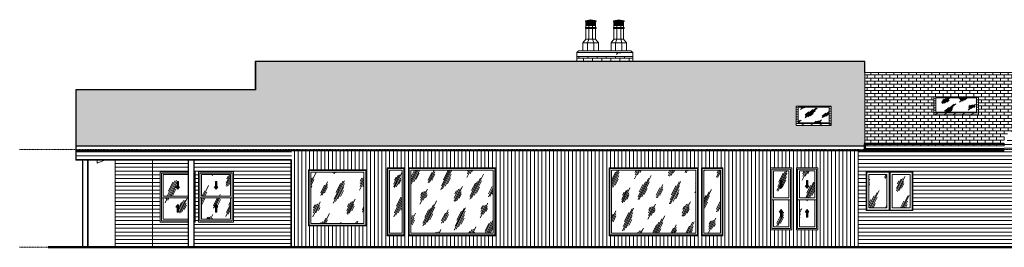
# Model space of a CAD drawing. Header units: inches. Extents: x -506 to 1155, y -12 to 235.
# Tile 1 of 2: x -506 to 512, y 0 to 235. Entities that reach past the tile are written whole.
import ezdxf

# ---------------------------------------------------------------- set-up
doc = ezdxf.new("R2010")
doc.units = ezdxf.units.IN
doc.header["$MEASUREMENT"] = 0
doc.linetypes.add('Center 1_4_', pattern=[0.53125, 0.25, -0.09375, 0.09375, -0.09375])
for name, color, linetype, lineweight in [('A-CLNG', 13, 'Continuous', 9), ('A-COLS', 52, 'Continuous', 9), ('A-DETL', 90, 'Continuous', 9), ('A-DETL-GENF', 92, 'Continuous', 9), ('A-FLOR-LEVL', 51, 'Continuous', 9), ('A-GENM', 13, 'Continuous', 9), ('A-GLAZ', 151, 'Continuous', 9), ('A-ROOF', 132, 'Continuous', 9), ('A-ROOF-PATT', 132, 'Continuous', 9), ('A-WALL', 90, 'Continuous', 9), ('A-WALL-PATT', 111, 'Continuous', 9)]:
    doc.layers.add(name, color=color, linetype=linetype, lineweight=lineweight)
pattern_1 = [(0, (-365.273, 0), (0, 3.937), [])]
pattern_2 = [(90, (-221.773, 0), (-3.937, 2e-16), [])]
pattern_3 = [(0, (-403.023, 0), (0, 3.937), [])]
pattern_4 = [(0, (72.227, 0), (0, 3.15), []), (90, (72.227, 0), (-4.724, 3.15), [3.15, -3.15])]
pattern_5 = [(63.435, (-55.898, 47.244), (-13.9102, 41.7304), [17.28, -10.368, 17.28, -10.368, -21.98]), (63.435, (-55.898, 47.244), (-13.9102, 41.7304), [-55.296, 0.253, -21.727]), (63.435, (-55.898, 47.244), (-13.9102, 41.7304), [0.253, -55.043, 6.912, -15.068]), (63.435, (-56.762, 48.108), (-13.9102, 41.7304), [13.824, -17.28, 10.368, -10.368, -25.436]), (63.435, (-56.762, 48.108), (-13.9102, 41.7304), [-51.84, 0.253, -25.183]), (63.435, (-56.762, 48.108), (-13.9102, 41.7304), [0.253, -51.587, 12.096, -13.34]), (63.435, (-56.762, 50.7), (-13.9102, 41.7304), [10.368, -20.736, 6.912, -10.368, -28.892]), (63.435, (-56.762, 50.7), (-13.9102, 41.7304), [-48.384, 0.253, -28.639]), (63.435, (-56.762, 50.7), (-13.9102, 41.7304), [0.253, -48.131, 15.552, -13.34]), (63.435, (-54.17, 48.108), (-13.9102, 41.7304), [10.368, -20.736, 8.64, -37.532]), (63.435, (-51.578, 50.7), (-13.9102, 41.7304), [5.184, -25.92, 3.456, -42.716]), (63.435, (-55.898, 55.02), (-13.9102, 41.7304), [3.456, -25.92, 3.456, -13.824, -30.62]), (63.435, (-55.898, 55.02), (-13.9102, 41.7304), [-46.656, 0.253, -30.367]), (63.435, (-55.898, 55.02), (-13.9102, 41.7304), [0.253, -46.403, 8.64, -21.98]), (63.435, (-40.346, 52.428), (-13.9102, 41.7304), [17.28, -25.92, 20.736, -13.686]), (63.435, (-40.346, 49.836), (-13.9102, 41.7304), [24.192, -17.28, 25.92, -10.23]), (63.435, (-38.618, 50.7), (-13.9102, 41.7304), [27.648, -13.824, 20.736, -15.068]), (63.435, (-36.026, 53.292), (-13.9102, 41.7304), [17.28, -24.192, 13.824, -21.98]), (63.435, (-38.618, 58.476), (-13.9102, 41.7304), [8.64, -34.56, 10.368, -23.708]), (63.435, (-33.434, 55.884), (-13.9102, 41.7304), [6.912, -34.56, 6.912, -28.892])]
pattern_6 = [(0, (0, 354.109), (0, 3.203), []), (90, (0, 354.109), (-3.937, 3.203), [3.203, -3.203])]
pattern_7 = [(0, (-445.273, 0), (0, 3.937), [])]
pattern_8 = [(39.127, (-55.898, -431.213), (-13.91026, 16.97333), [9.962, -5.977, 9.962, -5.977, -12.671]), (39.127, (-55.898, -431.213), (-13.91026, 16.97333), [-31.878, 0.146, -12.525]), (39.127, (-55.898, -431.213), (-13.91026, 16.97333), [0.146, -31.732, 3.985, -8.687]), (39.127, (-56.762, -430.862), (-13.91026, 16.97333), [7.969, -9.962, 5.977, -5.977, -14.664]), (39.127, (-56.762, -430.862), (-13.91026, 16.97333), [-29.886, 0.146, -14.518]), (39.127, (-56.762, -430.862), (-13.91026, 16.97333), [0.146, -29.739, 6.973, -7.691]), (39.127, (-56.762, -429.807), (-13.91026, 16.97333), [5.977, -11.954, 3.985, -5.977, -16.656]), (39.127, (-56.762, -429.807), (-13.91026, 16.97333), [-27.893, 0.146, -16.51]), (39.127, (-56.762, -429.807), (-13.91026, 16.97333), [0.146, -27.747, 8.966, -7.691]), (39.127, (-54.17, -430.862), (-13.91026, 16.97333), [5.977, -11.954, 4.981, -21.637]), (39.127, (-51.578, -429.807), (-13.91026, 16.97333), [2.989, -14.943, 1.992, -24.626]), (39.127, (-55.898, -428.05), (-13.91026, 16.97333), [1.992, -14.943, 1.992, -7.969, -17.652]), (39.127, (-55.898, -428.05), (-13.91026, 16.97333), [-26.897, 0.146, -17.506]), (39.127, (-55.898, -428.05), (-13.91026, 16.97333), [0.146, -26.751, 4.981, -12.671]), (39.127, (-40.346, -429.104), (-13.91026, 16.97333), [9.962, -14.943, 11.954, -7.89]), (39.127, (-40.346, -430.16), (-13.91026, 16.97333), [13.947, -9.962, 14.943, -5.897]), (39.127, (-38.618, -429.807), (-13.91026, 16.97333), [15.939, -7.969, 11.954, -8.687]), (39.127, (-36.026, -428.753), (-13.91026, 16.97333), [9.962, -13.947, 7.969, -12.671]), (39.127, (-38.618, -426.645), (-13.91026, 16.97333), [4.981, -19.924, 5.977, -13.668]), (39.127, (-33.434, -427.7), (-13.91026, 16.97333), [3.985, -19.924, 3.985, -16.656])]

# ---------------------------------------------------------------- blocks, each defined once
blk = doc.blocks.new('Planitar-Double-Hung-Single - Default 1-4196237-Right')
at = {"layer": 'A-DETL-GENF'}
h = blk.add_hatch(dxfattribs=at)
h.set_pattern_fill('FP_7', color=256, style=0, pattern_type=2)
h.set_pattern_definition(pattern_5)
h.paths.add_polyline_path([(-344, 52.9), (-331.4, 52.9), (-331.4, 75), (-357.3, 75), (-357.3, 52.9), (-344.1, 52.9)], flags=0)
h.paths.add_polyline_path([(-342.3, 59.9), (-344.1, 62.6), (-342.9, 62.6), (-342.9, 67.9), (-341.6, 67.9), (-341.6, 62.6), (-340.4, 62.6), (-342.2, 60)], flags=0)
for points in [[(-342.3, 59.9), (-340.4, 62.6), (-341.6, 62.6), (-341.6, 67.9), (-342.9, 67.9), (-342.9, 62.6), (-344.1, 62.6)], [(-342.9, 36.1), (-341.6, 36.1), (-341.6, 41.4), (-340.4, 41.4), (-342.3, 44.1), (-344.1, 41.4), (-342.9, 41.4)]]:
    blk.add_hatch(color=256, dxfattribs=at).paths.add_polyline_path(points, flags=0)
h = blk.add_hatch(dxfattribs=at)
h.set_pattern_fill('FP_7', color=256, style=0, pattern_type=2)
h.set_pattern_definition(pattern_5)
h.paths.add_polyline_path([(-335.1, 29), (-331.4, 29), (-331.4, 51.1), (-357.3, 51.1), (-357.3, 29), (-341.6, 29)], flags=0)
h.paths.add_polyline_path([(-342.9, 36.1), (-342.9, 41.4), (-344.1, 41.4), (-342.2, 44), (-340.4, 41.4), (-341.6, 41.4), (-341.6, 36.1), (-342.2, 36.1)], flags=0)
for p, q in [((-342.9, 62.6), (-344.1, 62.6)), ((-342.3, 59.9), (-344.1, 62.6)), ((-342.9, 62.6), (-344.1, 62.6)), ((-344.1, 62.6), (-342.3, 59.9)), ((-342.9, 67.9), (-342.9, 62.6)), ((-341.6, 67.9), (-342.9, 67.9)), ((-341.6, 67.9), (-342.9, 67.9)), ((-342.9, 67.9), (-342.9, 62.6)), ((-342.3, 59.9), (-340.4, 62.6)), ((-342.3, 59.9), (-340.4, 62.6)), ((-341.6, 67.9), (-341.6, 62.6)), ((-341.6, 62.6), (-341.6, 67.9)), ((-340.4, 62.6), (-341.6, 62.6)), ((-340.4, 62.6), (-341.6, 62.6)), ((-342.3, 44.1), (-344.1, 41.4)), ((-342.3, 44.1), (-344.1, 41.4)), ((-344.1, 41.4), (-342.9, 41.4)), ((-344.1, 41.4), (-342.9, 41.4)), ((-342.9, 36.1), (-342.9, 41.4)), ((-342.9, 41.4), (-342.9, 36.1)), ((-342.3, 44.1), (-340.4, 41.4)), ((-340.4, 41.4), (-342.3, 44.1)), ((-341.6, 41.4), (-340.4, 41.4)), ((-341.6, 36.1), (-341.6, 41.4)), ((-341.6, 36.1), (-341.6, 41.4)), ((-341.6, 41.4), (-340.4, 41.4)), ((-342.9, 36.1), (-341.6, 36.1)), ((-342.9, 36.1), (-341.6, 36.1))]:
    blk.add_line(p, q, dxfattribs=at)
at = {"layer": 'A-GLAZ'}
for p, q in [((-360.3, 78), (-331.4, 78)), ((-360.3, 26), (-360.3, 78)), ((-359, 76.7), (-359, 27.3)), ((-331.4, 76.7), (-359, 76.7)), ((-357.3, 52.9), (-357.3, 75)), ((-331.4, 75), (-357.3, 75)), ((-325.6, 78), (-324.3, 78)), ((-325.5, 76.7), (-325.6, 76.7)), ((-325.5, 27.3), (-325.5, 76.7)), ((-324.3, 78), (-324.3, 26)), ((-331.4, 51.1), (-359, 51.1)), ((-357.3, 52.9), (-331.4, 52.9)), ((-357.3, 29), (-357.3, 51.1)), ((-325.5, 51.1), (-325.6, 51.1)), ((-331.4, 26), (-360.3, 26)), ((-359, 27.3), (-331.4, 27.3)), ((-357.3, 29), (-331.4, 29)), ((-325.6, 27.3), (-325.5, 27.3)), ((-324.3, 26), (-325.6, 26))]:
    blk.add_line(p, q, dxfattribs=at)
blk = doc.blocks.new('Planitar-Double-Hung-Single - Default 1-V1-Right')
at = {"layer": 'A-DETL-GENF'}
h = blk.add_hatch(dxfattribs=at)
h.set_pattern_fill('FP_7', color=256, style=0, pattern_type=2)
h.set_pattern_definition(pattern_5)
h.paths.add_polyline_path([(-287.7, 52.9), (-287.7, 75), (-317.7, 75), (-317.7, 52.9), (-295.5, 52.9)], flags=0)
h.paths.add_polyline_path([(-302.7, 59.9), (-304.5, 62.6), (-303.3, 62.6), (-303.3, 67.9), (-302, 67.9), (-302, 62.6), (-300.8, 62.6), (-302.6, 60)], flags=0)
for points in [[(-302.7, 59.9), (-300.8, 62.6), (-302, 62.6), (-302, 67.9), (-303.3, 67.9), (-303.3, 62.6), (-304.5, 62.6)], [(-303.3, 36.1), (-302, 36.1), (-302, 41.4), (-300.8, 41.4), (-302.7, 44.1), (-304.5, 41.4), (-303.3, 41.4)]]:
    blk.add_hatch(color=256, dxfattribs=at).paths.add_polyline_path(points, flags=0)
h = blk.add_hatch(dxfattribs=at)
h.set_pattern_fill('FP_7', color=256, style=0, pattern_type=2)
h.set_pattern_definition(pattern_5)
h.paths.add_polyline_path([(-307.6, 29), (-287.7, 29), (-287.7, 51.1), (-317.7, 51.1), (-317.7, 29)], flags=0)
h.paths.add_polyline_path([(-302, 36.1), (-303.3, 36.1), (-303.3, 41.4), (-304.5, 41.4), (-302.6, 44), (-300.8, 41.4), (-302, 41.4), (-302, 36.8)], flags=0)
for p, q in [((-303.3, 62.6), (-304.5, 62.6)), ((-302.7, 59.9), (-304.5, 62.6)), ((-303.3, 62.6), (-304.5, 62.6)), ((-304.5, 62.6), (-302.7, 59.9)), ((-303.3, 67.9), (-303.3, 62.6)), ((-302, 67.9), (-303.3, 67.9)), ((-302, 67.9), (-303.3, 67.9)), ((-303.3, 67.9), (-303.3, 62.6)), ((-302.7, 59.9), (-300.8, 62.6)), ((-302.7, 59.9), (-300.8, 62.6)), ((-302, 67.9), (-302, 62.6)), ((-302, 62.6), (-302, 67.9)), ((-300.8, 62.6), (-302, 62.6)), ((-300.8, 62.6), (-302, 62.6)), ((-302.7, 44.1), (-304.5, 41.4)), ((-302.7, 44.1), (-304.5, 41.4)), ((-304.5, 41.4), (-303.3, 41.4)), ((-304.5, 41.4), (-303.3, 41.4)), ((-303.3, 36.1), (-303.3, 41.4)), ((-303.3, 41.4), (-303.3, 36.1)), ((-302.7, 44.1), (-300.8, 41.4)), ((-300.8, 41.4), (-302.7, 44.1)), ((-302, 41.4), (-300.8, 41.4)), ((-302, 36.1), (-302, 41.4)), ((-302, 36.1), (-302, 41.4)), ((-302, 41.4), (-300.8, 41.4)), ((-303.3, 36.1), (-302, 36.1)), ((-303.3, 36.1), (-302, 36.1))]:
    blk.add_line(p, q, dxfattribs=at)
at = {"layer": 'A-GLAZ'}
for p, q in [((-320.7, 78), (-284.7, 78)), ((-320.7, 26), (-320.7, 78)), ((-319.4, 76.7), (-319.4, 27.3)), ((-285.9, 76.7), (-319.4, 76.7)), ((-317.7, 52.9), (-317.7, 75)), ((-287.7, 75), (-317.7, 75)), ((-287.7, 52.9), (-287.7, 75)), ((-285.9, 27.3), (-285.9, 76.7)), ((-284.7, 78), (-284.7, 26)), ((-285.9, 51.1), (-319.4, 51.1)), ((-317.7, 52.9), (-287.7, 52.9)), ((-317.7, 29), (-317.7, 51.1)), ((-287.7, 29), (-287.7, 51.1)), ((-284.7, 26), (-320.7, 26)), ((-319.4, 27.3), (-285.9, 27.3)), ((-317.7, 29), (-287.7, 29))]:
    blk.add_line(p, q, dxfattribs=at)
blk = doc.blocks.new('Planitar-Fixed - Default 1-4196309-Right')
at = {"layer": 'A-GLAZ'}
h = blk.add_hatch(dxfattribs=at)
h.set_pattern_fill('FP_7', color=256, style=0, pattern_type=2)
h.set_pattern_definition(pattern_5)
h.paths.add_polyline_path([(-180.2, 24.5), (-149.8, 24.5), (-149.8, 77.5), (-204.8, 77.5), (-204.8, 24.5)], flags=0)
for p, q in [((-147.3, 80), (-207.3, 80)), ((-207.3, 80), (-207.3, 22)), ((-206.5, 22.7), (-206.5, 79.3)), ((-206.5, 79.3), (-148, 79.3)), ((-204.8, 24.5), (-204.8, 77.5)), ((-204.8, 77.5), (-149.8, 77.5)), ((-149.8, 77.5), (-149.8, 24.5)), ((-148, 79.3), (-148, 22.7)), ((-147.3, 22), (-147.3, 80)), ((-207.3, 22), (-147.3, 22)), ((-148, 22.7), (-206.5, 22.7)), ((-149.8, 24.5), (-204.8, 24.5))]:
    blk.add_line(p, q, dxfattribs=at)
blk = doc.blocks.new('Planitar-Fixed - Default 1-4196528-Right')
at = {"layer": 'A-GLAZ'}
h = blk.add_hatch(dxfattribs=at)
h.set_pattern_fill('FP_7', color=256, style=0, pattern_type=2)
h.set_pattern_definition(pattern_5)
h.paths.add_polyline_path([(-110.3, 14.5), (-110.3, 79.5), (-123.3, 79.5), (-123.3, 14.5)], flags=0)
for p, q in [((-107.8, 82), (-125.8, 82)), ((-125.8, 82), (-125.8, 12)), ((-107.8, 12), (-107.8, 82)), ((-125, 12.7), (-125, 81.3)), ((-125, 81.3), (-108.5, 81.3)), ((-123.3, 14.5), (-123.3, 79.5)), ((-123.3, 79.5), (-110.3, 79.5)), ((-110.3, 79.5), (-110.3, 14.5)), ((-108.5, 81.3), (-108.5, 12.7)), ((-125.8, 12), (-107.8, 12)), ((-108.5, 12.7), (-125, 12.7)), ((-110.3, 14.5), (-123.3, 14.5))]:
    blk.add_line(p, q, dxfattribs=at)
blk = doc.blocks.new('Planitar-Fixed - Default 1-4196525-Right')
at = {"layer": 'A-GLAZ'}
h = blk.add_hatch(dxfattribs=at)
h.set_pattern_fill('FP_7', color=256, style=0, pattern_type=2)
h.set_pattern_definition(pattern_5)
h.paths.add_polyline_path([(-16.4, 14.5), (-16.4, 79.5), (-101.4, 79.5), (-101.4, 14.5), (-27.4, 14.5)], flags=0)
for p, q in [((-13.9, 82), (-103.9, 82)), ((-103.9, 82), (-103.9, 12)), ((-13.9, 12), (-13.9, 82)), ((-103.2, 12.7), (-103.2, 81.3)), ((-103.2, 81.3), (-14.7, 81.3)), ((-101.4, 14.5), (-101.4, 79.5)), ((-101.4, 79.5), (-16.4, 79.5)), ((-16.4, 79.5), (-16.4, 14.5)), ((-14.7, 81.3), (-14.7, 12.7)), ((-103.9, 12), (-13.9, 12)), ((-14.7, 12.7), (-103.2, 12.7)), ((-16.4, 14.5), (-101.4, 14.5))]:
    blk.add_line(p, q, dxfattribs=at)
blk = doc.blocks.new('Planitar-Fixed - Default 1-4196570-Right')
at = {"layer": 'A-GLAZ'}
h = blk.add_hatch(dxfattribs=at)
h.set_pattern_fill('FP_7', color=256, style=0, pattern_type=2)
h.set_pattern_definition(pattern_5)
h.paths.add_polyline_path([(106, 14.5), (193, 14.5), (193, 79.5), (106, 79.5)], flags=0)
for p, q in [((195.5, 82), (103.5, 82)), ((103.5, 82), (103.5, 12)), ((195.5, 12), (195.5, 82)), ((104.3, 12.7), (104.3, 81.3)), ((104.3, 81.3), (194.8, 81.3)), ((106, 14.5), (106, 79.5)), ((106, 79.5), (193, 79.5)), ((193, 79.5), (193, 14.5)), ((194.8, 81.3), (194.8, 12.7)), ((103.5, 12), (195.5, 12)), ((194.8, 12.7), (104.3, 12.7)), ((193, 14.5), (106, 14.5))]:
    blk.add_line(p, q, dxfattribs=at)
blk = doc.blocks.new('Planitar-Fixed - Default 1-4196569-Right')
at = {"layer": 'A-GLAZ'}
h = blk.add_hatch(dxfattribs=at)
h.set_pattern_fill('FP_7', color=256, style=0, pattern_type=2)
h.set_pattern_definition(pattern_5)
h.paths.add_polyline_path([(218.5, 14.5), (218.5, 79.5), (201.5, 79.5), (201.5, 14.5)], flags=0)
for p, q in [((221, 82), (199, 82)), ((199, 82), (199, 12)), ((221, 12), (221, 82)), ((199.8, 12.7), (199.8, 81.3)), ((199.8, 81.3), (220.3, 81.3)), ((201.5, 14.5), (201.5, 79.5)), ((201.5, 79.5), (218.5, 79.5)), ((218.5, 79.5), (218.5, 14.5)), ((220.3, 81.3), (220.3, 12.7)), ((199, 12), (221, 12)), ((220.3, 12.7), (199.8, 12.7)), ((218.5, 14.5), (201.5, 14.5))]:
    blk.add_line(p, q, dxfattribs=at)
blk = doc.blocks.new('Planitar-Double-Hung-Single - Default 1-4196725-Right')
at = {"layer": 'A-DETL-GENF'}
h = blk.add_hatch(dxfattribs=at)
h.set_pattern_fill('FP_7', color=256, style=0, pattern_type=2)
h.set_pattern_definition(pattern_5)
h.paths.add_polyline_path([(278.3, 50.9), (289.3, 50.9), (289.3, 79), (273.3, 79), (273.3, 50.9)], flags=0)
h.paths.add_polyline_path([(281.3, 60.9), (279.4, 63.6), (280.6, 63.6), (280.6, 68.9), (281.9, 68.9), (281.9, 63.6), (283.1, 63.6), (281.9, 61.9)], flags=0)
for points in [[(281.3, 60.9), (283.1, 63.6), (281.9, 63.6), (281.9, 68.9), (280.6, 68.9), (280.6, 63.6), (279.4, 63.6)], [(281.9, 31.1), (281.9, 36.4), (283.1, 36.4), (281.3, 39.1), (279.4, 36.4), (280.6, 36.4), (280.6, 31.1)]]:
    blk.add_hatch(color=256, dxfattribs=at).paths.add_polyline_path(points, flags=0)
h = blk.add_hatch(dxfattribs=at)
h.set_pattern_fill('FP_7', color=256, style=0, pattern_type=2)
h.set_pattern_definition(pattern_5)
h.paths.add_polyline_path([(273.3, 21), (289.3, 21), (289.3, 49.1), (273.3, 49.1), (273.3, 37)], flags=0)
h.paths.add_polyline_path([(280.6, 31.1), (280.6, 36.4), (279.4, 36.4), (281.3, 39.1), (283.1, 36.4), (281.9, 36.4), (281.9, 31.1)], flags=0)
for p, q in [((280.6, 63.6), (279.4, 63.6)), ((281.3, 60.9), (279.4, 63.6)), ((280.6, 63.6), (279.4, 63.6)), ((279.4, 63.6), (281.3, 60.9)), ((280.6, 68.9), (280.6, 63.6)), ((281.9, 68.9), (280.6, 68.9)), ((281.9, 68.9), (280.6, 68.9)), ((280.6, 68.9), (280.6, 63.6)), ((281.3, 60.9), (283.1, 63.6)), ((281.3, 60.9), (283.1, 63.6)), ((281.9, 68.9), (281.9, 63.6)), ((281.9, 63.6), (281.9, 68.9)), ((283.1, 63.6), (281.9, 63.6)), ((283.1, 63.6), (281.9, 63.6)), ((281.3, 39.1), (279.4, 36.4)), ((281.3, 39.1), (279.4, 36.4)), ((279.4, 36.4), (280.6, 36.4)), ((279.4, 36.4), (280.6, 36.4)), ((280.6, 31.1), (280.6, 36.4)), ((280.6, 36.4), (280.6, 31.1)), ((280.6, 31.1), (281.9, 31.1)), ((280.6, 31.1), (281.9, 31.1)), ((281.3, 39.1), (283.1, 36.4)), ((283.1, 36.4), (281.3, 39.1)), ((281.9, 36.4), (283.1, 36.4)), ((281.9, 31.1), (281.9, 36.4)), ((281.9, 31.1), (281.9, 36.4)), ((281.9, 36.4), (283.1, 36.4))]:
    blk.add_line(p, q, dxfattribs=at)
at = {"layer": 'A-GLAZ'}
for p, q in [((270.3, 82), (292.3, 82)), ((270.3, 18), (270.3, 82)), ((292.3, 82), (292.3, 18)), ((271.5, 80.7), (271.5, 19.3)), ((291, 80.7), (271.5, 80.7)), ((273.3, 50.9), (273.3, 79)), ((289.3, 79), (273.3, 79)), ((289.3, 50.9), (289.3, 79)), ((291, 19.3), (291, 80.7)), ((273.3, 50.9), (289.3, 50.9)), ((291, 49.1), (271.5, 49.1)), ((273.3, 21), (273.3, 49.1)), ((289.3, 21), (289.3, 49.1)), ((273.3, 21), (289.3, 21)), ((292.3, 18), (270.3, 18)), ((271.5, 19.3), (291, 19.3))]:
    blk.add_line(p, q, dxfattribs=at)
blk = doc.blocks.new('Planitar-Double-Hung-Single - Default 1-V2-Right')
at = {"layer": 'A-DETL-GENF'}
h = blk.add_hatch(dxfattribs=at)
h.set_pattern_fill('FP_7', color=256, style=0, pattern_type=2)
h.set_pattern_definition(pattern_5)
h.paths.add_polyline_path([(316.1, 50.9), (316.1, 79), (300.1, 79), (300.1, 50.9), (303.8, 50.9)], flags=0)
h.paths.add_polyline_path([(308.1, 60.9), (306.2, 63.6), (307.4, 63.6), (307.4, 68.9), (308.8, 68.9), (308.8, 63.6), (310, 63.6), (308.8, 61.9)], flags=0)
for points in [[(308.1, 60.9), (310, 63.6), (308.8, 63.6), (308.8, 68.9), (307.4, 68.9), (307.4, 63.6), (306.2, 63.6)], [(307.4, 31.1), (308.8, 31.1), (308.8, 36.4), (310, 36.4), (308.1, 39.1), (306.2, 36.4), (307.4, 36.4)]]:
    blk.add_hatch(color=256, dxfattribs=at).paths.add_polyline_path(points, flags=0)
h = blk.add_hatch(dxfattribs=at)
h.set_pattern_fill('FP_7', color=256, style=0, pattern_type=2)
h.set_pattern_definition(pattern_5)
h.paths.add_polyline_path([(300.1, 21), (316.1, 21), (316.1, 49.1), (300.1, 49.1), (300.1, 37)], flags=0)
h.paths.add_polyline_path([(307.4, 31.1), (307.4, 36.4), (306.2, 36.4), (308.1, 39.1), (310, 36.4), (308.8, 36.4), (308.8, 31.1)], flags=0)
for p, q in [((307.4, 63.6), (306.2, 63.6)), ((308.1, 60.9), (306.2, 63.6)), ((307.4, 63.6), (306.2, 63.6)), ((306.2, 63.6), (308.1, 60.9)), ((307.4, 68.9), (307.4, 63.6)), ((308.8, 68.9), (307.4, 68.9)), ((308.8, 68.9), (307.4, 68.9)), ((307.4, 68.9), (307.4, 63.6)), ((308.1, 60.9), (310, 63.6)), ((308.1, 60.9), (310, 63.6)), ((308.8, 68.9), (308.8, 63.6)), ((308.8, 63.6), (308.8, 68.9)), ((310, 63.6), (308.8, 63.6)), ((310, 63.6), (308.8, 63.6)), ((308.1, 39.1), (306.2, 36.4)), ((308.1, 39.1), (306.2, 36.4)), ((306.2, 36.4), (307.4, 36.4)), ((306.2, 36.4), (307.4, 36.4)), ((307.4, 31.1), (307.4, 36.4)), ((307.4, 36.4), (307.4, 31.1)), ((307.4, 31.1), (308.8, 31.1)), ((307.4, 31.1), (308.8, 31.1)), ((308.1, 39.1), (310, 36.4)), ((310, 36.4), (308.1, 39.1)), ((308.8, 36.4), (310, 36.4)), ((308.8, 31.1), (308.8, 36.4)), ((308.8, 31.1), (308.8, 36.4)), ((308.8, 36.4), (310, 36.4))]:
    blk.add_line(p, q, dxfattribs=at)
at = {"layer": 'A-GLAZ'}
for p, q in [((297.1, 82), (319.1, 82)), ((297.1, 18), (297.1, 82)), ((319.1, 82), (319.1, 18)), ((298.3, 80.7), (298.3, 19.3)), ((317.8, 80.7), (298.3, 80.7)), ((300.1, 50.9), (300.1, 79)), ((316.1, 79), (300.1, 79)), ((316.1, 50.9), (316.1, 79)), ((317.8, 19.3), (317.8, 80.7)), ((300.1, 50.9), (316.1, 50.9)), ((317.8, 49.1), (298.3, 49.1)), ((300.1, 21), (300.1, 49.1)), ((316.1, 21), (316.1, 49.1)), ((300.1, 21), (316.1, 21)), ((319.1, 18), (297.1, 18)), ((298.3, 19.3), (317.8, 19.3))]:
    blk.add_line(p, q, dxfattribs=at)
blk = doc.blocks.new('Planitar-Casement-Single_Left - Default 1-4196902-Right')
at = {"layer": 'A-GLAZ'}
h = blk.add_hatch(dxfattribs=at)
h.set_pattern_fill('FP_7', color=256, style=0, pattern_type=2)
h.set_pattern_definition(pattern_5)
h.paths.add_polyline_path([(380.2, 40.7), (390.5, 40.7), (390.5, 75.3), (372, 75.3), (372, 40.7)], flags=0)
for p, q in [((369.3, 78), (393.3, 78)), ((369.3, 38), (369.3, 78)), ((369.8, 77.5), (369.8, 38.5)), ((392.8, 77.5), (369.8, 77.5)), ((372, 40.7), (372, 75.3)), ((390.5, 75.3), (372, 75.3)), ((390.5, 40.7), (390.5, 75.3)), ((392.8, 38.5), (392.8, 77.5)), ((393.3, 78), (393.3, 38)), ((372, 40.7), (390.5, 40.7)), ((393.3, 38), (369.3, 38)), ((369.8, 38.5), (392.8, 38.5))]:
    blk.add_line(p, q, dxfattribs=at)
blk = doc.blocks.new('Planitar-Casement-Single_Left - Default 1-4196896-Right')
at = {"layer": 'A-GLAZ'}
h = blk.add_hatch(dxfattribs=at)
h.set_pattern_fill('FP_7', color=256, style=0, pattern_type=2)
h.set_pattern_definition(pattern_5)
h.paths.add_polyline_path([(396, 40.7), (414.5, 40.7), (414.5, 75.3), (396, 75.3), (396, 48.6)], flags=0)
for p, q in [((393.3, 78), (417.3, 78)), ((393.3, 38), (393.3, 78)), ((416.8, 77.5), (393.8, 77.5)), ((393.8, 77.5), (393.8, 38.5)), ((414.5, 75.3), (396, 75.3)), ((396, 75.3), (396, 40.7)), ((414.5, 75.3), (414.5, 40.7)), ((416.8, 38.5), (416.8, 77.5)), ((417.3, 78), (417.3, 38)), ((396, 40.7), (414.5, 40.7)), ((417.3, 38), (393.3, 38)), ((393.8, 38.5), (416.8, 38.5))]:
    blk.add_line(p, q, dxfattribs=at)
blk = doc.blocks.new('Chimney - 2 Chimney Pots-4335083-Right')
at = {"layer": 'A-GENM'}
h = blk.add_hatch(dxfattribs=at)
h.set_pattern_fill('FP_14', color=256, style=0, pattern_type=2)
h.set_pattern_definition([(54.736, (68.942, 229), (-0.49941, 0.70708), []), (125.264, (68.942, 229), (-0.49941, -0.70708), [])])
h.paths.add_polyline_path([(82.4, 229), (82.4, 233), (79.5, 233), (79.5, 229), (82.2, 229)], flags=0)
h = blk.add_hatch(dxfattribs=at)
h.set_pattern_fill('FP_15', color=256, style=0, pattern_type=2)
h.set_pattern_definition([(45, (60.477, 229), (-0.707107, 0.707107), []), (135, (60.477, 229), (-0.707107, -0.707107), [])])
h.paths.add_polyline_path([(86.5, 229), (86.5, 233), (82.4, 233), (82.4, 229)], flags=0)
h = blk.add_hatch(dxfattribs=at)
h.set_pattern_fill('FP_16', color=256, style=0, pattern_type=2)
h.set_pattern_definition([(54.736, (76.013, 229), (-0.49941, 0.70708), []), (125.264, (76.013, 229), (-0.49941, -0.70708), [])])
h.paths.add_polyline_path([(86.5, 229), (89.5, 229), (89.5, 233), (86.5, 233)], flags=0)
h = blk.add_hatch(dxfattribs=at)
h.set_pattern_fill('FP_11', color=256, style=0, pattern_type=2)
h.set_pattern_definition([(54.736, (97.942, 229), (-0.49941, 0.70708), []), (125.264, (97.942, 229), (-0.49941, -0.70708), [])])
h.paths.add_polyline_path([(111.4, 229), (111.4, 233), (108.5, 233), (108.5, 229), (111.2, 229)], flags=0)
h = blk.add_hatch(dxfattribs=at)
h.set_pattern_fill('FP_12', color=256, style=0, pattern_type=2)
h.set_pattern_definition([(45, (89.477, 229), (-0.707107, 0.707107), []), (135, (89.477, 229), (-0.707107, -0.707107), [])])
h.paths.add_polyline_path([(115.5, 229), (115.5, 233), (111.4, 233), (111.4, 229)], flags=0)
h = blk.add_hatch(dxfattribs=at)
h.set_pattern_fill('FP_13', color=256, style=0, pattern_type=2)
h.set_pattern_definition([(54.736, (105.013, 229), (-0.49941, 0.70708), []), (125.264, (105.013, 229), (-0.49941, -0.70708), [])])
h.paths.add_polyline_path([(115.5, 229), (118.5, 229), (118.5, 233), (115.5, 233)], flags=0)
h = blk.add_hatch(dxfattribs=at)
h.set_pattern_fill('FP_18', color=256, style=0, pattern_type=2)
h.set_pattern_definition([(0, (-55.898, -705.531), (61.44, 10.861), [2.534, -43.546, 2.534, -43.546, -245.76]), (0, (-55.898, -705.531), (61.44, 10.861), [-92.16, 2.534, -89.626, 2.534, -43.546, -107.52]), (0, (-55.898, -705.531), (61.44, 10.861), [-230.4, 2.534, -28.186, 2.534, -74.266]), (129.232, (-32.858, -700.1), (-38.70115, 25.67676), [2.004, -34.426, 2.004, -34.426, -194.29]), (129.232, (-32.858, -700.1), (-38.70115, 25.67676), [-72.859, 2.004, -70.855, 2.004, -34.426, -85.002]), (129.232, (-32.858, -700.1), (-38.70115, 25.67676), [-182.147, 2.004, -22.283, 2.004, -58.712]), (230.768, (-25.178, -678.378), (-22.73938, -49.57092), [2.004, -34.426, 2.004, -228.716]), (230.768, (-25.178, -678.378), (-22.73938, -49.57092), [-38.433, -34.426, 2.004, -70.855, -121.431]), (230.768, (-25.178, -678.378), (-22.73938, -49.57092), [-145.718, 2.004, -34.426, 2.004, -82.998]), (230.768, (-25.178, -678.378), (-22.73938, -49.57092), [-184.151, -22.283, 2.004, -58.712])])
h.paths.add_polyline_path([(128, 201), (126, 203), (72, 203), (70, 201), (125.5, 201)], flags=0)
h = blk.add_hatch(dxfattribs=at)
h.set_pattern_fill('FP_17', color=256, style=0, pattern_type=2)
h.set_pattern_definition([(0, (-55.898, 47.244), (61.44, 15.36), [2.534, -43.546, 2.534, -43.546, -245.76]), (0, (-55.898, 47.244), (61.44, 15.36), [-92.16, 2.534, -89.626, 2.534, -43.546, -107.52]), (0, (-55.898, 47.244), (61.44, 15.36), [-230.4, 2.534, -28.186, 2.534, -74.266]), (120, (-32.858, 54.924), (-44.0222, 45.5286), [2.534, -43.546, 2.534, -43.546, -245.76]), (120, (-32.858, 54.924), (-44.0222, 45.5286), [-92.16, 2.534, -89.626, 2.534, -43.546, -107.52]), (120, (-32.858, 54.924), (-44.0222, 45.5286), [-230.4, 2.534, -28.186, 2.534, -74.266]), (240, (-25.178, 85.644), (-17.4178, -60.8886), [2.534, -43.546, 2.534, -43.546, -245.76]), (240, (-25.178, 85.644), (-17.4178, -60.8886), [-92.16, 2.534, -89.626, 2.534, -43.546, -107.52]), (240, (-25.178, 85.644), (-17.4178, -60.8886), [-230.4, 2.534, -28.186, 2.534, -74.266])])
h.paths.add_polyline_path([(128, 197), (128, 201), (70, 201), (70, 197), (125.5, 197)], flags=0)
for p, q in [((79, 233.8), (84.4, 235)), ((84.5, 235), (82.2, 233.8)), ((84.4, 235), (84.5, 235)), ((84.5, 235), (84.5, 235)), ((86.8, 233.8), (84.5, 235)), ((84.5, 235), (84.5, 235)), ((90, 233.8), (84.5, 235)), ((108, 233.8), (113.4, 235)), ((113.5, 235), (111.2, 233.8)), ((113.4, 235), (113.5, 235)), ((113.5, 235), (113.5, 235)), ((115.8, 233.8), (113.5, 235)), ((113.5, 235), (113.5, 235)), ((119, 233.8), (113.5, 235)), ((79, 233.8), (82.2, 233.8)), ((79, 233), (79, 233.8)), ((82.2, 233), (79, 233)), ((79, 227), (82.2, 227)), ((79, 226), (79, 227)), ((82.2, 226), (79, 226)), ((79.5, 229), (79.5, 233)), ((79.5, 229), (82.4, 229)), ((79.5, 227), (79.5, 229)), ((82.4, 229), (79.5, 229)), ((79.5, 215), (79.5, 226)), ((82.2, 233.8), (86.8, 233.8)), ((82.2, 233), (82.2, 233.8)), ((86.8, 233), (82.2, 233)), ((82.2, 227), (86.8, 227)), ((82.2, 226), (82.2, 227)), ((86.8, 226), (82.2, 226)), ((82.4, 229), (82.4, 233)), ((82.4, 229), (86.5, 229)), ((82.4, 227), (82.4, 229)), ((86.5, 229), (82.4, 229)), ((82.4, 215), (82.4, 226)), ((86.5, 229), (86.5, 233)), ((86.5, 229), (89.5, 229)), ((86.5, 227), (86.5, 229)), ((89.5, 229), (86.5, 229)), ((86.5, 215), (86.5, 226)), ((86.8, 233.8), (90, 233.8)), ((86.8, 233), (86.8, 233.8)), ((90, 233), (86.8, 233)), ((86.8, 227), (90, 227)), ((86.8, 226), (86.8, 227)), ((90, 226), (86.8, 226)), ((89.5, 229), (89.5, 233)), ((89.5, 227), (89.5, 229)), ((89.5, 215), (89.5, 226)), ((90, 233), (90, 233.8)), ((90, 226), (90, 227)), ((108, 233.8), (111.2, 233.8)), ((108, 233), (108, 233.8)), ((111.2, 233), (108, 233)), ((108, 227), (111.2, 227)), ((108, 226), (108, 227)), ((111.2, 226), (108, 226)), ((108.5, 229), (108.5, 233)), ((108.5, 229), (111.4, 229)), ((108.5, 227), (108.5, 229)), ((111.4, 229), (108.5, 229)), ((108.5, 215), (108.5, 226)), ((111.2, 233.8), (115.8, 233.8)), ((111.2, 233), (111.2, 233.8)), ((115.8, 233), (111.2, 233)), ((111.2, 227), (115.8, 227)), ((111.2, 226), (111.2, 227)), ((115.8, 226), (111.2, 226)), ((111.4, 229), (111.4, 233)), ((111.4, 229), (115.5, 229)), ((111.4, 227), (111.4, 229)), ((115.5, 229), (111.4, 229)), ((111.4, 215), (111.4, 226)), ((115.5, 229), (115.5, 233)), ((115.5, 229), (118.5, 229)), ((115.5, 227), (115.5, 229)), ((118.5, 229), (115.5, 229)), ((115.5, 215), (115.5, 226)), ((115.8, 233.8), (119, 233.8)), ((115.8, 233), (115.8, 233.8)), ((119, 233), (115.8, 233)), ((115.8, 227), (119, 227)), ((115.8, 226), (115.8, 227)), ((119, 226), (115.8, 226)), ((118.5, 229), (118.5, 233)), ((118.5, 227), (118.5, 229)), ((118.5, 215), (118.5, 226)), ((119, 233), (119, 233.8)), ((119, 226), (119, 227)), ((76.5, 211), (79.5, 215)), ((82.4, 215), (79.5, 215)), ((81.2, 211), (82.4, 215)), ((86.5, 215), (82.4, 215)), ((87.8, 211), (86.5, 215)), ((89.5, 215), (86.5, 215)), ((92.5, 211), (89.5, 215)), ((105.5, 211), (108.5, 215)), ((111.4, 215), (108.5, 215)), ((110.2, 211), (111.4, 215)), ((115.5, 215), (111.4, 215)), ((116.8, 211), (115.5, 215)), ((118.5, 215), (115.5, 215)), ((121.5, 211), (118.5, 215)), ((81.2, 211), (76.5, 211)), ((76.5, 203), (76.5, 211)), ((87.8, 211), (81.2, 211)), ((81.2, 203), (81.2, 211)), ((92.5, 211), (87.8, 211)), ((87.8, 203), (87.8, 211)), ((92.5, 203), (92.5, 211)), ((110.2, 211), (105.5, 211)), ((105.5, 203), (105.5, 211)), ((116.8, 211), (110.2, 211)), ((110.2, 203), (110.2, 211)), ((121.5, 211), (116.8, 211)), ((116.8, 203), (116.8, 211)), ((121.5, 203), (121.5, 211)), ((72, 203), (70, 201)), ((128, 201), (70, 201)), ((70, 201), (70, 197)), ((128, 197), (70, 197)), ((72, 203), (80.5, 203)), ((81.2, 203), (80.5, 203)), ((87.8, 203), (81.2, 203)), ((88.4, 203), (87.8, 203)), ((88.4, 203), (109.5, 203)), ((110.2, 203), (109.5, 203)), ((116.8, 203), (110.2, 203)), ((117.4, 203), (116.8, 203)), ((117.4, 203), (126, 203)), ((128, 201), (126, 203)), ((128, 197), (128, 201))]:
    blk.add_line(p, q, dxfattribs=at)
blk = doc.blocks.new('Skylite - Default 1-4377025-Right')
at = {"layer": 'A-GENM'}
h = blk.add_hatch(dxfattribs=at)
h.set_pattern_fill('FP_20', color=256, style=0, pattern_type=2)
h.set_pattern_definition([(190.739, (314.944, 136.666), (1.66359, -1.45143), [])])
h.paths.add_polyline_path([(332.9, 127.7), (332.9, 145.6), (296.9, 145.6), (296.9, 127.7), (329.3, 127.7)], flags=0)
h.paths.add_polyline_path([(329.3, 128.5), (298.9, 128.5), (298.9, 144.8), (331, 144.8), (331, 128.5)], flags=0)
h = blk.add_hatch(dxfattribs=at)
h.set_pattern_fill('FP_19', color=256, style=0, pattern_type=2)
h.set_pattern_definition(pattern_8)
h.paths.add_polyline_path([(331, 128.5), (331, 144.8), (298.9, 144.8), (298.9, 128.5), (329.3, 128.5)], flags=0)
h = blk.add_hatch(dxfattribs=at)
h.set_pattern_fill('FP_21', color=256, style=0, pattern_type=2)
h.set_pattern_definition([(23.074, (290.944, 121.349), (-1.66366, 3.25976), [])])
h.paths.add_polyline_path([(296.9, 125.9), (332.9, 125.9), (332.9, 127.7), (296.9, 127.7)], flags=0)
for p, q in [((332.9, 145.6), (296.9, 145.6)), ((296.9, 145.6), (296.9, 127.7)), ((331, 144.8), (298.9, 144.8)), ((298.9, 144.8), (298.9, 128.5)), ((298.9, 128.5), (298.9, 144.8)), ((298.9, 144.8), (331, 144.8)), ((331, 128.5), (331, 144.8)), ((331, 144.8), (331, 128.5)), ((332.9, 127.7), (332.9, 145.6)), ((296.9, 127.7), (332.9, 127.7)), ((296.9, 125.9), (296.9, 127.7)), ((298.9, 128.5), (331, 128.5)), ((331, 128.5), (298.9, 128.5)), ((332.9, 125.9), (332.9, 127.7))]:
    blk.add_line(p, q, dxfattribs=at)
blk = doc.blocks.new('Skylite - Default 1-4336090-Right')
at = {"layer": 'A-GENM'}
h = blk.add_hatch(dxfattribs=at)
h.set_pattern_fill('FP_22', color=256, style=0, pattern_type=2)
h.set_pattern_definition([(190.739, (462.227, 146.996), (1.66359, -1.45143), [])])
h.paths.add_polyline_path([(439.2, 138.7), (485.2, 138.7), (485.2, 155.3), (439.2, 155.3)], flags=0)
h.paths.add_polyline_path([(441.2, 139.5), (441.2, 154.5), (483.3, 154.5), (483.3, 139.5), (482.1, 139.5)], flags=0)
h = blk.add_hatch(dxfattribs=at)
h.set_pattern_fill('FP_19', color=256, style=0, pattern_type=2)
h.set_pattern_definition(pattern_8)
h.paths.add_polyline_path([(441.2, 139.5), (483.3, 139.5), (483.3, 154.5), (441.2, 154.5)], flags=0)
h = blk.add_hatch(dxfattribs=at)
h.set_pattern_fill('FP_23', color=256, style=0, pattern_type=2)
h.set_pattern_definition([(23.074, (438.227, 132.29), (-1.66366, 3.25976), [])])
h.paths.add_polyline_path([(439.2, 136.9), (485.2, 136.9), (485.2, 138.7), (439.2, 138.7), (439.2, 137.7)], flags=0)
for p, q in [((485.2, 155.3), (439.2, 155.3)), ((439.2, 155.3), (439.2, 138.7)), ((483.3, 154.5), (441.2, 154.5)), ((441.2, 154.5), (441.2, 139.5)), ((441.2, 139.5), (441.2, 154.5)), ((441.2, 154.5), (483.3, 154.5)), ((483.3, 139.5), (483.3, 154.5)), ((483.3, 154.5), (483.3, 139.5)), ((485.2, 138.7), (485.2, 155.3)), ((439.2, 138.7), (485.2, 138.7)), ((439.2, 136.9), (439.2, 138.7)), ((441.2, 139.5), (483.3, 139.5)), ((483.3, 139.5), (441.2, 139.5)), ((485.2, 136.9), (485.2, 138.7))]:
    blk.add_line(p, q, dxfattribs=at)

msp = doc.modelspace()

# ---------------------------------------------------------------- hatches: boundary and pattern name
at = {"layer": 'A-ROOF-PATT'}
h = msp.add_hatch(dxfattribs=at)
h.set_pattern_fill('FP_8', color=256, style=0, pattern_type=2)
h.set_pattern_definition(pattern_6)
h.paths.add_polyline_path([(278.3, 104.9), (367.7, 104.9), (367.7, 191.9), (-261.6, 191.9), (-261.6, 162.5), (-447.5, 162.5), (-447.5, 104.9), (227.4, 104.9)], flags=0)
h.paths.add_polyline_path([(329.3, 125.9), (296.9, 125.9), (296.9, 145.6), (332.9, 145.6), (332.9, 125.9)], flags=0)
h = msp.add_hatch(dxfattribs=at)
h.set_pattern_fill('FP_8', color=256, style=0, pattern_type=2)
h.set_pattern_definition(pattern_6)
h.paths.add_polyline_path([(367.7, 104.9), (511.9, 104.9), (511.9, 115.6), (601.5, 158), (630.2, 172), (643, 165.9), (668.1, 154.5), (668.1, 180.5), (367.7, 180.5), (367.7, 137.7)], flags=0)
h.paths.add_polyline_path([(439.2, 136.9), (439.2, 155.3), (485.2, 155.3), (485.2, 136.9), (482.1, 136.9)], flags=0)
at = {"layer": 'A-WALL-PATT'}
h = msp.add_hatch(dxfattribs=at)
h.set_pattern_fill('FP_6', color=256, style=0, pattern_type=2)
h.set_pattern_definition(pattern_4)
h.paths.add_polyline_path([(100, 191.9), (123.5, 191.9), (123.5, 197), (70, 197), (70, 191.9), (74.5, 191.9)], flags=0)
h = msp.add_hatch(dxfattribs=at)
h.set_pattern_fill('FP_6', color=256, style=0, pattern_type=2)
h.set_pattern_definition(pattern_4)
h.paths.add_polyline_path([(124.4, 191.9), (128, 191.9), (128, 197), (123.5, 197), (123.5, 191.9)], flags=0)
h = msp.add_hatch(dxfattribs=at)
h.set_pattern_fill('FP_3', color=256, style=0, pattern_type=2)
h.set_pattern_definition([(0, (363.977, 0), (0, 3.937), [])])
h.paths.add_polyline_path([(635, 0), (758, 0), (758, 104.2), (630.2, 166.5), (511.9, 108.8), (511.9, 99.5), (361.7, 99.5), (361.7, 0), (584, 0)], flags=0)
h.paths.add_polyline_path([(721.2, 24), (720, 24), (720, 68), (754, 68), (754, 24), (736.9, 24)], flags=0)
h.paths.add_polyline_path([(714.8, 24), (682, 24), (682, 68), (716, 68), (716, 24)], flags=0)
h.paths.add_polyline_path([(643, 24), (643, 68), (677, 68), (677, 24), (644.2, 24)], flags=0)
h.paths.add_polyline_path([(416.8, 38), (369.3, 38), (369.3, 78), (417.3, 78), (417.3, 38)], flags=0)
h = msp.add_hatch(dxfattribs=at)
h.set_pattern_fill('FP_10', color=256, style=0, pattern_type=2)
h.set_pattern_definition(pattern_7)
h.paths.add_polyline_path([(-443, 90), (-443, 99.5), (-447.5, 99.5), (-447.5, 90)], flags=0)
h = msp.add_hatch(dxfattribs=at)
h.set_pattern_fill('FP_10', color=256, style=0, pattern_type=2)
h.set_pattern_definition(pattern_7)
h.paths.add_polyline_path([(-325.6, 90), (-224.8, 90), (-224.8, 99.5), (-443, 99.5), (-443, 90), (-331.4, 90)], flags=0)
h = msp.add_hatch(dxfattribs=at)
h.set_pattern_fill('FP_2', color=256, style=0, pattern_type=2)
h.set_pattern_definition(pattern_2)
h.paths.add_polyline_path([(-224.8, 0), (-218.8, 0), (-218.8, 99.5), (-224.8, 99.5), (-224.8, 48.6)], flags=0)
h = msp.add_hatch(dxfattribs=at)
h.set_pattern_fill('FP_2', color=256, style=0, pattern_type=2)
h.set_pattern_definition(pattern_2)
h.paths.add_polyline_path([(-218.8, 0), (361.7, 0), (361.7, 99.5), (-218.8, 99.5), (-218.8, 48.6)], flags=0)
h.paths.add_polyline_path([(199, 12), (199, 82), (221, 82), (221, 12)], flags=0)
h.paths.add_polyline_path([(195.5, 12), (103.5, 12), (103.5, 82), (195.5, 82), (195.5, 48.6)], flags=0)
h.paths.add_polyline_path([(-27.4, 12), (-103.9, 12), (-103.9, 82), (-13.9, 82), (-13.9, 12)], flags=0)
h.paths.add_polyline_path([(-107.8, 12), (-125.8, 12), (-125.8, 82), (-107.8, 82), (-107.8, 48.6)], flags=0)
h.paths.add_polyline_path([(278.3, 18), (270.3, 18), (270.3, 82), (292.3, 82), (292.3, 18), (291, 18)], flags=0)
h.paths.add_polyline_path([(298.3, 18), (297.1, 18), (297.1, 82), (319.1, 82), (319.1, 18), (303.8, 18)], flags=0)
h.paths.add_polyline_path([(-207.3, 22), (-207.3, 80), (-147.3, 80), (-147.3, 22), (-180.2, 22)], flags=0)
h = msp.add_hatch(dxfattribs=at)
h.set_pattern_fill('FP_5', color=256, style=0, pattern_type=2)
h.set_pattern_definition(pattern_3)
h.paths.add_polyline_path([(-407, 0), (-399, 0), (-399, 90), (-407, 90), (-407, 48.6)], flags=0)
h = msp.add_hatch(dxfattribs=at)
h.set_pattern_fill('FP_5', color=256, style=0, pattern_type=2)
h.set_pattern_definition(pattern_3)
h.paths.add_polyline_path([(-395.8, 0), (-368.3, 0), (-368.3, 90), (-399, 90), (-399, 0)], flags=0)
h = msp.add_hatch(dxfattribs=at)
h.set_pattern_fill('FP_1', color=256, style=0, pattern_type=2)
h.set_pattern_definition(pattern_1)
h.paths.add_polyline_path([(-368.3, 0), (-362.3, 0), (-362.3, 90), (-368.3, 90), (-368.3, 48.6)], flags=0)
h = msp.add_hatch(dxfattribs=at)
h.set_pattern_fill('FP_1', color=256, style=0, pattern_type=2)
h.set_pattern_definition(pattern_1)
h.paths.add_polyline_path([(-282.1, 0), (-224.8, 0), (-224.8, 90), (-325.6, 90), (-325.6, 78), (-324.3, 78), (-324.3, 26), (-325.6, 26), (-325.6, 0)], flags=0)
h.paths.add_polyline_path([(-331.4, 0), (-331.4, 26), (-360.3, 26), (-360.3, 78), (-331.4, 78), (-331.4, 90), (-362.3, 90), (-362.3, 0), (-333.1, 0)], flags=0)
h.paths.add_polyline_path([(-307.6, 26), (-320.7, 26), (-320.7, 78), (-284.7, 78), (-284.7, 26), (-285.9, 26)], flags=0)

# ---------------------------------------------------------------- linework, layer by layer
at = {"layer": 'A-CLNG'}
for p, q in [((-331.4, 90), (-447.5, 90)), ((-224.8, 90), (-325.6, 90))]:
    msp.add_line(p, q, dxfattribs=at)
at = {"layer": 'A-COLS'}
for p, q in [((-440.6, 0), (-440.6, 90)), ((-434.9, 90), (-434.9, 0)), ((-331.4, 90), (-325.6, 90)), ((-331.4, 0), (-331.4, 90)), ((-325.6, 90), (-325.6, 0))]:
    msp.add_line(p, q, dxfattribs=at)
at = {"layer": 'A-DETL', "lineweight": 25}
for p, q in [((367.7, 191.9), (-262.3, 191.9)), ((-262.3, 191.9), (-262.3, 162.5)), ((367.7, 180.5), (367.7, 191.9)), ((-262.3, 162.5), (-447.5, 162.5)), ((-447.5, 162.5), (-447.5, 90.5)), ((-447.5, 104.9), (368.5, 104.9)), ((-224.8, 99.5), (-447.5, 99.5)), ((367.7, 99.5), (-224.8, 99.5)), ((-447.5, 90.5), (-225.5, 90.5)), ((-440.6, 89), (-440.6, 0)), ((-435.4, 90), (-435.4, 0)), ((-331.4, 90), (-331.4, 0)), ((-325.6, 90), (-325.6, 0)), ((-225.5, 90.5), (-225.5, 0))]:
    msp.add_line(p, q, dxfattribs=at)
at = {"layer": 'A-DETL', "lineweight": 18}
for p, q in [((367.7, 106.9), (367.7, 180.5)), ((367.7, 180.5), (668.1, 180.5))]:
    msp.add_line(p, q, dxfattribs=at)
at = {"layer": 'A-DETL', "lineweight": 35}
msp.add_line((367.7, 107.8), (367.7, 102.3), dxfattribs=at)
at = {"layer": 'A-DETL', "lineweight": 50}
for p, q in [((367.7, 106.9), (367.7, 101.3)), ((511.9, 106.9), (367.7, 106.9)), ((367.7, 101.3), (511.9, 101.3)), ((-476, 0), (1025, 0))]:
    msp.add_line(p, q, dxfattribs=at)
at = {"layer": 'A-FLOR-LEVL', "linetype": 'Center 1_4_'}
for p, q in [((-505.6, 101), (1155.1, 101)), ((-505.6, 0), (1155.1, 0))]:
    msp.add_line(p, q, dxfattribs=at)
at = {"layer": 'A-ROOF'}
for p, q in [((-261.6, 191.9), (367.7, 191.9)), ((-261.6, 191.9), (-261.6, 162.5)), ((367.7, 191.9), (367.7, 99.5)), ((367.7, 180.5), (668.1, 180.5)), ((-447.5, 162.5), (-447.5, 99.5)), ((-261.6, 162.5), (-447.5, 162.5)), ((485.2, 136.9), (439.2, 136.9)), ((332.9, 125.9), (296.9, 125.9)), ((-447.5, 104.9), (511.9, 104.9)), ((511.9, 99.5), (-447.5, 99.5)), ((-425.5, 90), (-425.5, 86.8)), ((-425.5, 86.8), (-418, 90))]:
    msp.add_line(p, q, dxfattribs=at)
at = {"layer": 'A-WALL'}
for p, q in [((128, 197), (70, 197)), ((70, 197), (70, 191.9)), ((128, 197), (128, 191.9)), ((-447.5, 90), (-447.5, 99.5)), ((-407, 0), (-407, 90)), ((-368.3, 0), (-368.3, 90)), ((-224.8, 0), (-224.8, 90)), ((-125.8, 12), (-125.8, 82)), ((-125.8, 82), (-107.8, 82)), ((-107.8, 82), (-107.8, 12)), ((-103.9, 12), (-103.9, 82)), ((-103.9, 82), (-13.9, 82)), ((-13.9, 82), (-13.9, 12)), ((103.5, 12), (103.5, 82)), ((103.5, 82), (195.5, 82)), ((195.5, 82), (195.5, 12)), ((199, 12), (199, 82)), ((199, 82), (221, 82)), ((221, 82), (221, 12)), ((-207.3, 22), (-207.3, 80)), ((-207.3, 80), (-147.3, 80)), ((-147.3, 80), (-147.3, 22)), ((-147.3, 22), (-207.3, 22)), ((-107.8, 12), (-125.8, 12)), ((-13.9, 12), (-103.9, 12)), ((195.5, 12), (103.5, 12)), ((221, 12), (199, 12))]:
    msp.add_line(p, q, dxfattribs=at)

# ---------------------------------------------------------------- block references
at = {"layer": 'A-GENM'}
for name in ['Chimney - 2 Chimney Pots-4335083-Right', 'Skylite - Default 1-4336090-Right', 'Skylite - Default 1-4377025-Right']:
    msp.add_blockref(name, (0, 0), dxfattribs=at)
at = {"layer": 'A-GLAZ'}
for name in ['Planitar-Fixed - Default 1-4196528-Right', 'Planitar-Fixed - Default 1-4196525-Right', 'Planitar-Fixed - Default 1-4196570-Right', 'Planitar-Fixed - Default 1-4196569-Right', 'Planitar-Double-Hung-Single - Default 1-4196725-Right', 'Planitar-Double-Hung-Single - Default 1-V2-Right', 'Planitar-Double-Hung-Single - Default 1-4196237-Right', 'Planitar-Double-Hung-Single - Default 1-V1-Right', 'Planitar-Fixed - Default 1-4196309-Right', 'Planitar-Casement-Single_Left - Default 1-4196902-Right', 'Planitar-Casement-Single_Left - Default 1-4196896-Right']:
    msp.add_blockref(name, (0, 0), dxfattribs=at)

doc.saveas('drawing.dxf')
